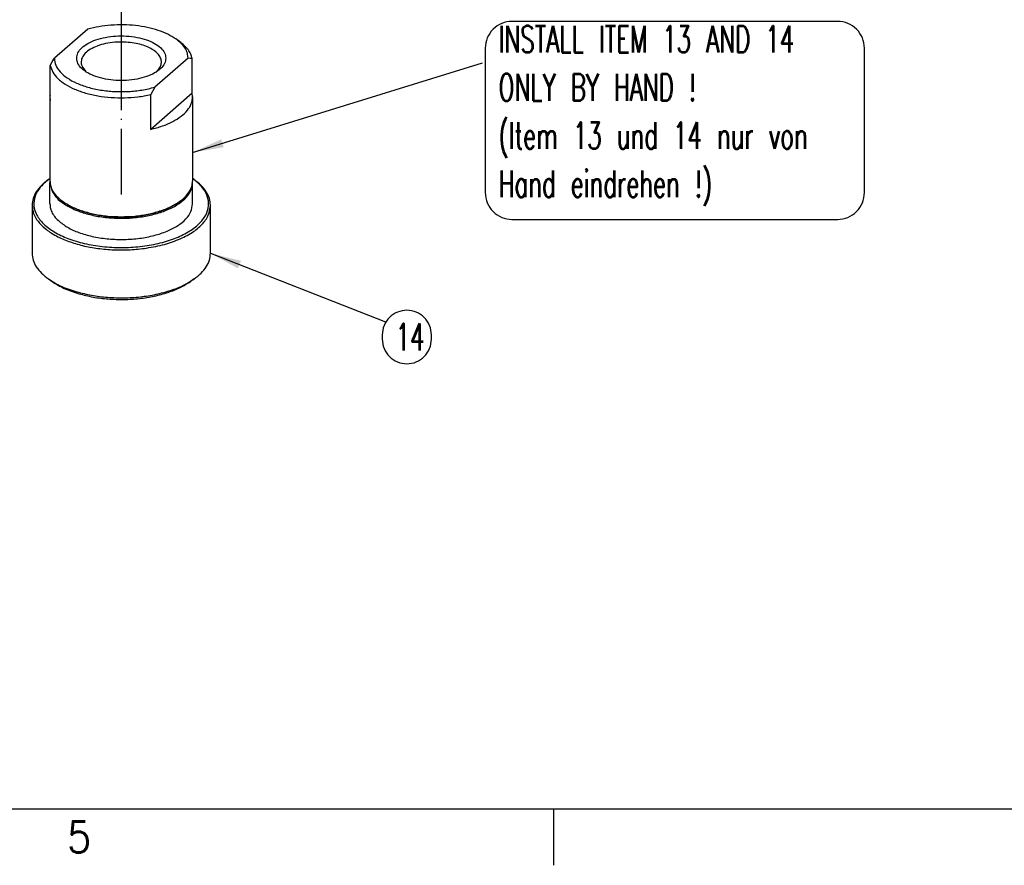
# Model space of a CAD drawing. Header units: inches. Extents: x 0 to 882, y 0 to 559.
# Tile 9 of 30: x 478 to 589, y 0 to 95. Entities that reach past the tile are written whole.
import ezdxf

# ---------------------------------------------------------------- set-up
doc = ezdxf.new("R2010")
doc.units = ezdxf.units.IN
doc.linetypes.add('DOT_CENTER', pattern=[14, 12, -1, 0, -1])
doc.layers.add('1', color=7, linetype='Continuous')
doc.styles.add('CONVERTER_11', font='txt.shx', dxfattribs={"width": 0.9})
doc.styles.add('CONVERTER_12', font='txt.shx', dxfattribs={"width": 0.63})
doc.dimstyles.get("Standard").update_dxf_attribs({"dimtxt": 0.18, "dimasz": 0.18, "dimexe": 0.18, "dimexo": 0.0625, "dimgap": 0.09, "dimtad": 0, "dimtih": 1, "dimtoh": 1, "dimdec": 4, "dimzin": 0, "dimdsep": 46, "dimtxsty": 'Standard', "dimcen": 0.09, "dimadec": 0, "dimazin": 0, "dimtfac": 1, "dimtdec": 4, "dimtofl": 0, "dimtmove": 0, "dimatfit": 3, "dimfxl": 1, "dimtolj": 1, "dimtzin": 0, "dimarcsym": 0})

# ---------------------------------------------------------------- blocks, each defined once
blk = doc.blocks.new('bushing_E7018-21702_1', base_point=(479.7, 63.42))
at = {"color": 7, "linetype": 'Continuous'}
for p, q in [((485.94, 93.75), (482.2, 90.51)), ((496.23, 92.38), (495.82, 92.67)), ((481.74, 89.68), (481.97, 90.1)), ((481.74, 85.78), (481.74, 89.68)), ((481.97, 90.1), (482.2, 90.51)), ((485.35, 89.49), (485.74, 89.02)), ((497.2, 90.5), (493.46, 87.26)), ((497.43, 90.49), (497.2, 90.5)), ((497.66, 90.46), (497.43, 90.49)), ((497.66, 86.57), (497.66, 90.46)), ((493.46, 87.26), (493.23, 86.85)), ((481.74, 86.32), (481.7, 86.17)), ((481.7, 86.17), (481.74, 85.78)), ((481.7, 86.17), (481.7, 76.73)), ((493.23, 86.85), (493, 86.43)), ((497.66, 86.57), (493, 82.53)), ((493, 82.53), (493, 86.43)), ((497.7, 86.17), (497.66, 86.57)), ((497.7, 86.17), (497.7, 76.73)), ((481.54, 76.89), (481.7, 77.01)), ((481.7, 77.01), (481.7, 77.01)), ((481.71, 76.68), (481.7, 76.56)), ((481.7, 76.56), (481.73, 76.45)), ((481.7, 74.18), (481.7, 76.56)), ((481.76, 76.29), (481.91, 75.66)), ((497.7, 77.01), (497.7, 77.01)), ((497.87, 76.89), (497.7, 77.01)), ((497.7, 76.56), (497.7, 76.62)), ((497.7, 74.18), (497.7, 76.56)), ((479.7, 74.01), (479.7, 68.64)), ((483.25, 74.37), (483.17, 74.42)), ((496.15, 74.37), (496.23, 74.42)), ((499.7, 68.64), (499.7, 74.01)), ((481.54, 65.75), (481.94, 65.46)), ((497.87, 65.75), (497.46, 65.46))]:
    blk.add_line(p, q, dxfattribs=at)
for points, knots in [([(495.82, 92.67), (495.53, 92.85), (494.9, 93.24), (493.82, 93.66), (492.6, 93.98), (491.29, 94.19), (489.93, 94.27), (488.55, 94.23), (487.22, 94.07), (486.36, 93.85), (485.94, 93.75)], [0, 0, 0, 0, 1.043593, 2.207169, 3.471254, 4.808438, 6.186339, 7.570031, 8.924232, 10.215482, 10.215482, 10.215482, 10.215482]), ([(494.7, 90.5), (494.67, 90.71), (494.6, 91.15), (494.11, 91.72), (493.42, 92.21), (492.51, 92.6), (491.45, 92.87), (490.3, 93.01), (489.11, 93.01), (487.95, 92.87), (486.89, 92.6), (485.98, 92.21), (485.28, 91.72), (484.82, 91.15), (484.65, 90.5), (484.82, 89.85), (485.28, 89.28), (485.98, 88.8), (486.89, 88.41), (487.95, 88.14), (489.11, 88), (490.3, 88), (491.45, 88.14), (492.51, 88.41), (493.42, 88.8), (494.11, 89.28), (494.6, 89.85), (494.67, 90.3), (494.7, 90.5)], [0, 0, 0, 0, 0.615678, 1.32296, 2.168458, 3.155241, 4.258678, 5.437873, 6.643239, 7.822434, 8.925871, 9.912655, 10.758151, 11.465434, 12.081112, 12.69679, 13.404073, 14.249569, 15.236353, 16.339789, 17.518984, 18.724351, 19.903546, 21.006983, 21.993766, 22.839263, 23.546546, 24.162224, 24.162224, 24.162224, 24.162224]), ([(490.05, 92.31), (489.69, 92.31), (488.98, 92.32), (487.97, 92.17), (487.04, 91.91), (486.26, 91.55), (485.66, 91.11), (485.28, 90.59), (485.15, 90.01), (485.28, 89.66), (485.35, 89.49)], [0, 0, 0, 0, 1.070878, 2.111103, 3.078511, 3.939268, 4.674616, 5.291176, 5.834347, 6.386107, 6.386107, 6.386107, 6.386107]), ([(493.6, 88.95), (493.73, 89.08), (493.98, 89.32), (494.2, 89.78), (494.22, 90.27), (494.03, 90.73), (493.68, 91.16), (493.16, 91.53), (492.52, 91.84), (491.76, 92.09), (490.93, 92.25), (490.34, 92.29), (490.05, 92.31)], [0, 0, 0, 0, 0.555895, 1.040598, 1.493994, 1.968998, 2.509272, 3.13675, 3.854227, 4.651465, 5.509819, 6.405405, 6.405405, 6.405405, 6.405405]), ([(497.2, 90.5), (497.18, 90.69), (497.15, 91.1), (496.86, 91.67), (496.42, 92.21), (496.03, 92.51), (495.82, 92.67)], [0, 0, 0, 0, 0.582592, 1.203638, 1.892329, 2.664889, 2.664889, 2.664889, 2.664889]), ([(497.66, 90.46), (497.61, 90.64), (497.51, 91), (497.2, 91.49), (496.77, 91.97), (496.42, 92.24), (496.23, 92.38)], [0, 0, 0, 0, 0.536446, 1.113627, 1.746583, 2.44356, 2.44356, 2.44356, 2.44356]), ([(481.74, 89.68), (481.82, 89.42), (482, 88.88), (482.61, 88.17), (483.44, 87.54), (484.5, 87), (485.73, 86.57), (487.1, 86.26), (488.56, 86.09), (490.06, 86.05), (491.55, 86.15), (492.52, 86.33), (493, 86.43)], [0, 0, 0, 0, 0.798568, 1.701228, 2.740488, 3.921925, 5.232302, 6.645899, 8.128908, 9.642735, 11.146795, 12.601125, 12.601125, 12.601125, 12.601125]), ([(482.2, 90.51), (482.23, 90.24), (482.31, 89.68), (482.85, 88.91), (483.65, 88.24), (484.71, 87.67), (485.98, 87.22), (487.41, 86.9), (488.93, 86.75), (490.48, 86.75), (492.01, 86.9), (492.98, 87.14), (493.46, 87.26)], [0, 0, 0, 0, 0.797406, 1.687138, 2.724997, 3.926223, 5.277374, 6.746664, 8.290944, 9.860788, 11.404755, 12.873444, 12.873444, 12.873444, 12.873444]), ([(493, 82.53), (493.44, 82.64), (494.29, 82.86), (495.45, 83.36), (496.41, 83.95), (497.12, 84.62), (497.61, 85.37), (497.67, 85.91), (497.7, 86.17)], [0, 0, 0, 0, 1.376983, 2.635382, 3.754525, 4.729486, 5.578776, 6.351926, 6.351926, 6.351926, 6.351926]), ([(481.54, 76.89), (481.26, 76.68), (480.75, 76.29), (480.16, 75.56), (479.77, 74.8), (479.72, 74.26), (479.7, 74.01)], [0, 0, 0, 0, 1.028066, 1.944742, 2.771468, 3.546841, 3.546841, 3.546841, 3.546841]), ([(481.7, 77.01), (481.33, 76.72), (480.65, 76.18), (480, 75.11), (479.82, 73.96), (480.19, 72.84), (481.01, 71.83), (482.22, 70.95), (483.77, 70.23), (485.59, 69.69), (487.6, 69.35), (489.7, 69.24), (491.81, 69.35), (493.81, 69.69), (495.63, 70.23), (497.18, 70.95), (498.39, 71.83), (499.21, 72.84), (499.58, 73.96), (499.41, 75.11), (498.75, 76.18), (498.07, 76.72), (497.7, 77.01)], [0, 0, 0, 0, 1.39611, 2.587268, 3.663987, 4.768233, 6.028261, 7.509796, 9.220623, 11.130039, 13.183452, 15.312173, 17.440893, 19.494305, 21.40372, 23.114545, 24.596078, 25.856104, 26.96035, 28.03707, 29.228229, 30.62434, 30.62434, 30.62434, 30.62434]), ([(481.7, 76.73), (481.72, 76.53), (481.76, 76.1), (482.07, 75.49), (482.54, 74.91), (482.95, 74.59), (483.17, 74.42)], [0, 0, 0, 0, 0.620298, 1.281678, 2.015018, 2.83747, 2.83747, 2.83747, 2.83747]), ([(481.91, 75.66), (482.07, 75.38), (482.43, 74.79), (483.34, 74.1), (484.47, 73.5), (485.82, 73.03), (487.34, 72.71), (488.95, 72.55), (490.6, 72.56), (492.21, 72.73), (493.71, 73.07), (495.05, 73.55), (496.17, 74.16), (497.01, 74.87), (497.59, 75.68), (497.66, 76.28), (497.7, 76.56)], [0, 0, 0, 0, 0.95415, 2.06684, 3.351053, 4.791034, 6.352648, 7.990365, 9.652412, 11.285131, 12.837142, 14.263746, 15.532193, 16.628921, 17.570266, 18.414665, 18.414665, 18.414665, 18.414665]), ([(496.23, 74.42), (496.45, 74.59), (496.86, 74.91), (497.33, 75.49), (497.64, 76.1), (497.68, 76.53), (497.7, 76.73)], [0, 0, 0, 0, 0.822452, 1.555791, 2.217172, 2.83747, 2.83747, 2.83747, 2.83747]), ([(499.7, 74.01), (499.68, 74.26), (499.63, 74.8), (499.24, 75.56), (498.65, 76.29), (498.14, 76.68), (497.87, 76.89)], [0, 0, 0, 0, 0.775372, 1.602097, 2.51877, 3.546834, 3.546834, 3.546834, 3.546834]), ([(479.7, 74.01), (479.74, 73.7), (479.81, 73.05), (480.36, 72.15), (481.19, 71.33), (482.3, 70.6), (483.65, 69.99), (485.19, 69.51), (486.88, 69.18), (488.66, 69.01), (490.48, 68.98), (491.69, 69.11), (492.29, 69.18)], [0, 0, 0, 0, 0.926436, 1.937535, 3.090186, 4.407929, 5.888358, 7.511259, 9.244498, 11.048222, 12.878136, 14.688379, 14.688379, 14.688379, 14.688379]), ([(481.7, 74.18), (481.71, 74), (481.74, 73.64), (481.96, 73.12), (482.3, 72.62), (482.61, 72.33), (482.77, 72.18)], [0, 0, 0, 0, 0.526573, 1.078864, 1.677717, 2.336829, 2.336829, 2.336829, 2.336829]), ([(482.77, 72.18), (483.11, 71.93), (483.83, 71.4), (485.15, 70.86), (486.67, 70.44), (488.33, 70.21), (490.05, 70.15), (491.75, 70.28), (493.36, 70.59), (494.8, 71.06), (496.02, 71.67), (496.94, 72.41), (497.57, 73.25), (497.66, 73.88), (497.7, 74.18)], [0, 0, 0, 0, 1.246667, 2.676641, 4.260197, 5.950143, 7.689215, 9.415901, 11.069739, 12.59674, 13.955669, 15.126543, 16.123362, 17.009645, 17.009645, 17.009645, 17.009645]), ([(483.17, 74.42), (483.5, 74.22), (484.19, 73.79), (485.39, 73.34), (486.74, 72.99), (488.19, 72.78), (489.7, 72.71), (491.21, 72.78), (492.66, 72.99), (494.01, 73.34), (495.21, 73.79), (495.91, 74.22), (496.23, 74.42)], [0, 0, 0, 0, 1.151652, 2.439189, 3.839212, 5.318952, 6.839918, 8.360884, 9.840624, 11.240646, 12.528183, 13.679834, 13.679834, 13.679834, 13.679834]), ([(483.25, 74.37), (483.57, 74.17), (484.26, 73.74), (485.45, 73.29), (486.78, 72.95), (488.21, 72.74), (489.7, 72.67), (491.19, 72.74), (492.63, 72.95), (493.96, 73.29), (495.15, 73.74), (495.83, 74.17), (496.15, 74.37)], [0, 0, 0, 0, 1.137257, 2.408701, 3.791225, 5.25247, 6.754425, 8.25638, 9.717624, 11.100148, 12.37159, 13.508846, 13.508846, 13.508846, 13.508846]), ([(492.29, 69.18), (492.97, 69.29), (494.28, 69.51), (496.08, 70.11), (497.6, 70.87), (498.75, 71.79), (499.54, 72.85), (499.65, 73.63), (499.7, 74.01)], [0, 0, 0, 0, 2.067298, 3.976049, 5.674709, 7.138302, 8.384325, 9.492179, 9.492179, 9.492179, 9.492179]), ([(479.7, 68.64), (479.72, 68.38), (479.77, 67.84), (480.16, 67.08), (480.75, 66.36), (481.26, 65.96), (481.54, 65.75)], [0, 0, 0, 0, 0.775373, 1.602099, 2.518773, 3.546838, 3.546838, 3.546838, 3.546838]), ([(497.87, 65.75), (498.14, 65.96), (498.65, 66.36), (499.24, 67.08), (499.63, 67.84), (499.68, 68.38), (499.7, 68.64)], [0, 0, 0, 0, 1.028061, 1.944732, 2.771455, 3.546825, 3.546825, 3.546825, 3.546825]), ([(481.54, 65.75), (482, 65.46), (483, 64.85), (484.11, 64.49), (484.7, 64.31)], [0, 0, 0, 0, 1.638797, 3.490311, 3.490311, 3.490311, 3.490311]), ([(481.94, 65.46), (482.39, 65.19), (483.33, 64.6), (484.39, 64.27), (484.95, 64.09)], [0, 0, 0, 0, 1.556862, 3.315806, 3.315806, 3.315806, 3.315806]), ([(484.7, 64.31), (485.26, 64.17), (486.4, 63.88), (488.18, 63.67), (490.01, 63.61), (491.83, 63.72), (493.58, 64), (495.19, 64.43), (496.64, 64.98), (497.47, 65.5), (497.87, 65.75)], [0, 0, 0, 0, 1.720858, 3.525251, 5.368654, 7.204146, 8.985285, 10.669022, 12.218922, 13.609104, 13.609104, 13.609104, 13.609104]), ([(484.95, 64.09), (485.48, 63.96), (486.56, 63.68), (488.26, 63.48), (489.99, 63.43), (491.72, 63.53), (493.38, 63.79), (494.92, 64.21), (496.29, 64.73), (497.08, 65.23), (497.46, 65.46)], [0, 0, 0, 0, 1.634815, 3.348987, 5.100219, 6.843935, 8.536016, 10.135565, 11.607969, 12.928641, 12.928641, 12.928641, 12.928641])]:
    blk.add_open_spline(points, degree=3, knots=knots, dxfattribs=at)
at = {"layer": '1', "color": 1, "linetype": 'DOT_CENTER'}
blk.add_line((489.7, 294.09), (489.7, 75.23), dxfattribs=at)
blk = doc.blocks.new('bushings_pogotower', base_point=(303.3, 63.42))
blk.add_blockref('bushing_E7018-21702_1', (479.7, 63.42))
blk = doc.blocks.new('smallparts', base_point=(83.87, 63.42))
blk.add_blockref('bushings_pogotower', (303.3, 63.42))
blk = doc.blocks.new('E7018-64101_wpi_large_stiffener_assy', base_point=(57.26, 63.42))
blk.add_blockref('smallparts', (83.87, 63.42))
blk = doc.blocks.new('Drawing_Grid_Zones', base_point=(6.35, 6.35))
at = {"layer": '1', "color": 4, "linetype": 'Continuous'}
blk.add_line((538.1625, 6.35), (538.1625, 0), dxfattribs=at)
at = {"layer": '1', "color": 4, "insert": (484.98125, 3.175), "char_height": 3.5, "attachment_point": 5, "line_spacing_factor": 1.080432, "style": 'CONVERTER_11'}
blk.add_mtext('5', dxfattribs=at)
blk = doc.blocks.new('D_Size_Verigy_Frame', base_point=(6.35, 6.35))
at = {"layer": '1', "color": 7, "linetype": 'Continuous'}
blk.add_line((9.35, 6.35), (854.25, 6.35), dxfattribs=at)
at = {"layer": '1'}
blk.add_blockref('Drawing_Grid_Zones', (6.35, 6.35), dxfattribs=at)
blk = doc.blocks.new('gen1', base_point=(419, 242))
at = {"layer": '1', "color": 1}
for points in [[(533.52, 72.43), (570.05, 72.43, 0.414214), (573.05, 75.43), (573.05, 91.63, 0.414214), (570.05, 94.63), (533.52, 94.63, 0.414214), (530.52, 91.63), (530.52, 75.43, 0.414214)], [(521.73, 56.24), (521.73, 56.24, 0.414214), (524.49, 59), (524.49, 59.48, 0.414214), (521.73, 62.24), (521.73, 62.24, 0.414214), (518.97, 59.48), (518.97, 59, 0.414214)]]:
    blk.add_lwpolyline(points, format="xyb", close=True, dxfattribs=at)
at = {"layer": '1', "color": 3}
for points in [[(500.91, 81.41), (501.18, 80.53), (497.7, 79.93)], [(503.13, 67.79), (502.79, 66.93), (499.7, 68.64)]]:
    blk.add_solid(points, dxfattribs=at)
blk.add_blockref('E7018-64101_wpi_large_stiffener_assy', (57.26, 63.42))
at = {"layer": '1', "color": 1, "style": 'CONVERTER_12', "width": 0.63}
blk.add_text('14', height=3, dxfattribs=at).set_placement((520.47, 57.74))
at = {"layer": '1', "color": 1, "insert": (532.02, 73.93), "char_height": 3, "attachment_point": 7, "line_spacing_factor": 1.080432, "style": 'CONVERTER_12'}
blk.add_mtext('INSTALL ITEM 13 AND 14\\PONLY BY HAND !\\P(Item 13 und 14 nur von \\PHand eindrehen !)', dxfattribs=at)
at = {"layer": '1', "color": 3, "linetype": 'Continuous', "has_arrowhead": 0}
for points in [[(497.7, 79.93), (530.22, 89.99)], [(499.7, 68.64), (519.32, 60.95)]]:
    blk.add_leader(points, dimstyle='Standard', dxfattribs=at)

msp = doc.modelspace()

# ---------------------------------------------------------------- block references
for name, p in [('D_Size_Verigy_Frame', (6.35, 6.35)), ('gen1', (419, 242))]:
    msp.add_blockref(name, p)

doc.saveas('drawing.dxf')
